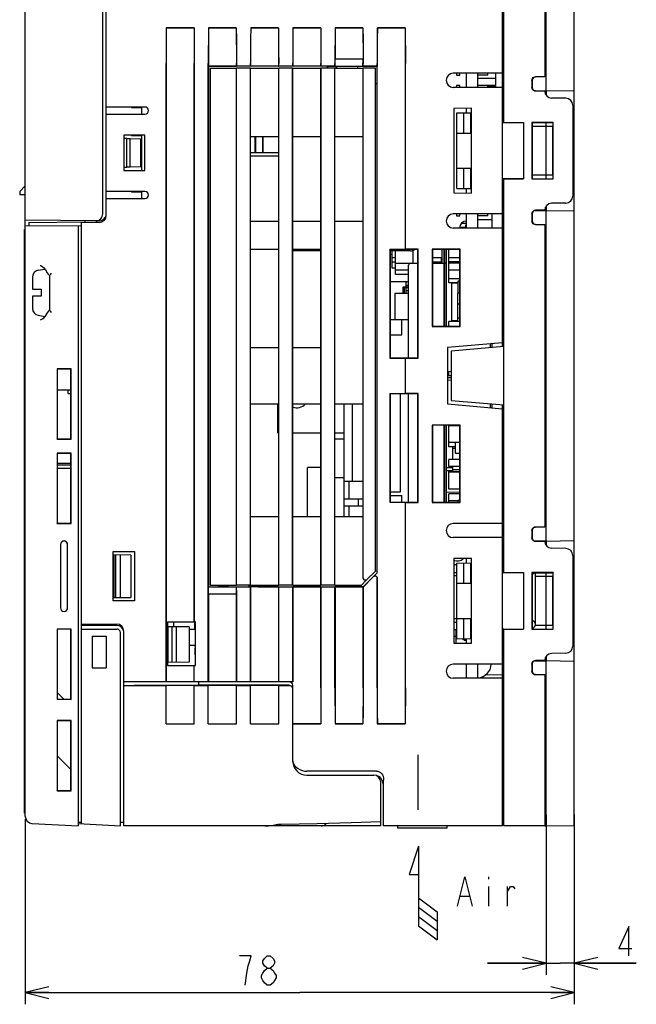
# Model space of a CAD drawing. Extents: x 36 to 410, y 13 to 287.
# Tile 14 of 16: x 187 to 240, y 160 to 244. Entities that reach past the tile are written whole.
import ezdxf

# ---------------------------------------------------------------- set-up
doc = ezdxf.new("R2010")
doc.units = 0
doc.header["$LTSCALE"] = 23.1
doc.layers.get('0').update_dxf_attribs({"linetype": 'CONTINUOUS'})
doc.layers.add('ALL_CURVE', color=7, linetype='CONTINUOUS')
doc.layers.add('ALL_DIM', color=7, linetype='CONTINUOUS')
doc.dimstyles.get("Standard").update_dxf_attribs({"dimtxt": 2.5, "dimasz": 2.5, "dimexe": 1.25, "dimexo": 0.625, "dimtad": 1, "dimcen": 2.5, "dimazin": 3, "dimtfac": 1, "dimtmove": 0, "dimatfit": 3})

# ---------------------------------------------------------------- blocks, each defined once
blk = doc.blocks.new('_OPEN')
at = {"color": 0, "linetype": 'BYBLOCK'}
for p, q in [((0, 0), (-1, 0.25)), ((-1, -0.25), (0, 0)), ((-1, 0), (0, 0))]:
    blk.add_line(p, q, dxfattribs=at)
blk = doc.blocks.new('*D1')
at = {"layer": 'ALL_DIM', "color": 2, "linetype": 'CONTINUOUS'}
for p, q in [((232.287, 176.162), (232.287, 162.503)), ((234.687, 176.204), (234.687, 162.503)), ((232.287, 163.503), (227.287, 163.503)), ((227.287, 163.503), (233.487, 163.503)), ((239.977, 163.503), (233.487, 163.503)), ((234.687, 163.503), (239.977, 163.503))]:
    blk.add_line(p, q, dxfattribs=at)
at = {"layer": 'ALL_DIM', "color": 2, "linetype": 'CONTINUOUS', "xscale": 2, "yscale": 2, "zscale": 2}
blk.add_blockref('_OPEN', (232.287, 163.503), dxfattribs=at)
at = {"layer": 'ALL_DIM', "color": 2, "linetype": 'CONTINUOUS', "xscale": 2, "yscale": 2, "zscale": 2, "rotation": 180}
blk.add_blockref('_OPEN', (234.687, 163.503), dxfattribs=at)
blk = doc.blocks.new('*D2')
at = {"layer": 'ALL_DIM', "color": 2, "linetype": 'CONTINUOUS'}
for p, q in [((187.887, 175.784), (187.887, 160.001)), ((234.687, 176.204), (234.687, 160.001)), ((187.887, 161.001), (211.287, 161.001)), ((234.687, 161.001), (211.287, 161.001))]:
    blk.add_line(p, q, dxfattribs=at)
at = {"layer": 'ALL_DIM', "color": 2, "linetype": 'CONTINUOUS', "xscale": 2, "yscale": 2, "zscale": 2, "rotation": 180}
blk.add_blockref('_OPEN', (187.887, 161.001), dxfattribs=at)
at = {"layer": 'ALL_DIM', "color": 2, "linetype": 'CONTINUOUS', "xscale": 2, "yscale": 2, "zscale": 2}
blk.add_blockref('_OPEN', (234.687, 161.001), dxfattribs=at)
blk = doc.blocks.new('ARROW_AIR_BL1', base_point=(221.808, 169.487))
at = {"color": 7, "linetype": 'CONTINUOUS'}
for p, q in [((221.408, 173.487), (220.608, 171.087)), ((221.408, 173.487), (221.408, 166.687)), ((220.608, 171.087), (221.408, 171.087)), ((221.408, 169.087), (223.008, 167.887)), ((221.408, 168.287), (223.008, 167.087)), ((221.408, 167.487), (223.008, 166.287)), ((223.008, 167.887), (223.008, 165.487)), ((221.408, 166.687), (223.008, 165.487))]:
    blk.add_line(p, q, dxfattribs=at)

msp = doc.modelspace()

# ---------------------------------------------------------------- linework, layer by layer
at = {"color": 7, "linetype": 'CONTINUOUS'}
for p, q in [((194.487, 227.42), (194.487, 251.997)), ((194.787, 227.292), (194.787, 252.012)), ((228.567, 216.096), (228.567, 252.012)), ((228.687, 235.226), (228.687, 252.012)), ((232.167, 252.012), (232.167, 239.102)), ((232.287, 237.92), (232.287, 251.95)), ((234.687, 175.254), (234.687, 251.908)), ((187.887, 176.033), (187.887, 250.482)), ((199.899, 243.3), (199.905, 243.295)), ((199.899, 243.3), (202.275, 243.3)), ((202.269, 243.295), (199.905, 243.295)), ((202.275, 243.3), (202.269, 243.295)), ((203.499, 243.3), (203.505, 243.295)), ((203.499, 243.3), (205.875, 243.3)), ((205.869, 243.295), (203.505, 243.295)), ((205.875, 243.3), (205.869, 243.295)), ((207.099, 243.3), (207.105, 243.295)), ((207.099, 243.3), (209.475, 243.3)), ((209.469, 243.295), (207.105, 243.295)), ((209.475, 243.3), (209.469, 243.295)), ((210.699, 243.3), (213.075, 243.3)), ((210.699, 243.3), (210.705, 243.295)), ((213.069, 243.295), (210.705, 243.295)), ((213.075, 243.3), (213.069, 243.295)), ((214.299, 243.3), (216.675, 243.3)), ((214.299, 243.3), (214.305, 243.295)), ((216.669, 243.295), (214.305, 243.295)), ((216.675, 243.3), (216.669, 243.295)), ((217.894, 243.3), (220.275, 243.3)), ((217.894, 243.3), (217.9, 243.295)), ((220.269, 243.295), (217.9, 243.295)), ((220.275, 243.3), (220.269, 243.295)), ((199.887, 187.512), (199.887, 240.238)), ((199.892, 240.238), (199.892, 187.512)), ((202.282, 240.238), (202.282, 192.612)), ((202.287, 192.612), (202.287, 240.238)), ((203.487, 187.512), (203.487, 240.238)), ((203.492, 240.238), (203.492, 240.023)), ((205.882, 240.238), (205.882, 240.023)), ((205.887, 240.028), (205.887, 240.238)), ((207.087, 240.028), (207.087, 240.238)), ((207.092, 240.238), (207.092, 240.023)), ((209.482, 240.238), (209.482, 240.023)), ((209.487, 240.028), (209.487, 240.238)), ((210.687, 240.028), (210.687, 240.238)), ((210.692, 240.238), (210.692, 240.023)), ((213.082, 240.238), (213.082, 240.023)), ((213.087, 240.028), (213.087, 240.238)), ((214.287, 240.028), (214.287, 240.238)), ((216.682, 240.603), (214.292, 240.603)), ((214.303, 240.012), (214.292, 240.603)), ((216.671, 240.012), (216.682, 240.603)), ((216.687, 240.028), (216.687, 240.238)), ((217.882, 240.028), (217.882, 240.238)), ((217.887, 240.238), (217.887, 240.023)), ((220.282, 240.238), (220.282, 224.407)), ((220.287, 224.412), (220.287, 240.238)), ((203.492, 240.023), (203.503, 240.012)), ((203.492, 240.023), (205.882, 240.023)), ((213.627, 240.012), (203.503, 240.012)), ((203.503, 240.012), (203.503, 195.613)), ((203.637, 239.862), (205.887, 239.862)), ((203.637, 239.862), (203.637, 195.762)), ((205.882, 240.023), (205.887, 240.028)), ((207.087, 240.028), (205.887, 240.028)), ((205.903, 239.857), (205.887, 239.862)), ((205.887, 195.762), (205.887, 239.862)), ((207.071, 239.857), (205.903, 239.857)), ((205.903, 195.768), (205.903, 239.857)), ((207.071, 239.857), (207.087, 239.862)), ((207.071, 195.768), (207.071, 239.857)), ((207.092, 240.023), (207.087, 240.028)), ((207.087, 239.862), (209.487, 239.862)), ((207.087, 195.762), (207.087, 239.862)), ((209.482, 240.023), (207.092, 240.023)), ((209.482, 240.023), (209.487, 240.028)), ((210.687, 240.028), (209.487, 240.028)), ((209.503, 239.857), (209.487, 239.862)), ((209.487, 195.762), (209.487, 239.862)), ((210.671, 239.857), (209.503, 239.857)), ((209.503, 195.768), (209.503, 239.857)), ((210.671, 239.857), (210.687, 239.862)), ((210.671, 195.768), (210.671, 239.857)), ((210.692, 240.023), (210.687, 240.028)), ((210.687, 239.862), (213.087, 239.862)), ((210.687, 195.762), (210.687, 239.862)), ((213.082, 240.023), (210.692, 240.023)), ((213.082, 240.023), (213.087, 240.028)), ((214.287, 240.028), (213.087, 240.028)), ((213.103, 239.857), (213.087, 239.862)), ((213.087, 195.762), (213.087, 239.862)), ((214.271, 239.857), (213.103, 239.857)), ((213.103, 195.768), (213.103, 239.857)), ((213.627, 240.012), (213.641, 239.999)), ((213.627, 240.012), (213.627, 239.862)), ((214.394, 239.999), (213.641, 239.999)), ((213.641, 239.999), (213.641, 239.862)), ((214.271, 239.857), (214.287, 239.862)), ((214.271, 195.768), (214.271, 239.857)), ((214.303, 240.012), (214.287, 240.028)), ((214.287, 239.862), (216.687, 239.862)), ((214.287, 195.762), (214.287, 239.862)), ((214.303, 240.012), (216.671, 240.012)), ((214.407, 240.012), (214.394, 239.999)), ((214.394, 239.862), (214.394, 239.999)), ((214.407, 240.012), (214.407, 239.862)), ((216.207, 240.012), (216.22, 239.999)), ((216.207, 240.012), (216.207, 239.862)), ((217.874, 240), (216.22, 239.999)), ((216.22, 239.999), (216.22, 239.862)), ((216.687, 240.028), (216.671, 240.012)), ((217.882, 240.028), (216.687, 240.028)), ((216.703, 239.857), (216.687, 239.862)), ((216.687, 196.347), (216.687, 239.862)), ((217.732, 239.857), (216.703, 239.857)), ((216.703, 196.353), (216.703, 239.857)), ((217.737, 239.862), (217.732, 239.857)), ((217.732, 196.947), (217.732, 239.857)), ((217.737, 196.963), (217.737, 239.862)), ((217.898, 240.023), (217.874, 240)), ((217.874, 238.512), (217.874, 240)), ((217.887, 240.023), (217.882, 240.028)), ((217.898, 240.023), (217.887, 240.023)), ((217.898, 196.808), (217.898, 240.023)), ((228.567, 239.412), (224.367, 239.412)), ((224.637, 239.412), (224.637, 239.262)), ((224.937, 239.262), (224.937, 239.412)), ((225.507, 238.212), (225.507, 239.412)), ((226.467, 238.212), (226.467, 239.412)), ((227.307, 239.262), (227.307, 239.412)), ((227.967, 239.412), (227.967, 238.392)), ((217.887, 238.512), (217.737, 238.512)), ((217.887, 196.812), (217.887, 238.512)), ((224.637, 239.262), (224.937, 239.262)), ((227.307, 239.262), (226.467, 239.262)), ((226.467, 238.992), (227.967, 238.992)), ((231.073, 238.802), (231.073, 238.202)), ((231.087, 238.802), (231.087, 238.202)), ((232.167, 239.102), (231.373, 239.102)), ((228.567, 238.212), (224.367, 238.212)), ((224.937, 238.362), (224.637, 238.362)), ((224.637, 238.362), (224.637, 238.212)), ((224.937, 238.212), (224.937, 238.362)), ((226.467, 238.392), (227.967, 238.392)), ((227.307, 238.362), (226.467, 238.362)), ((227.307, 238.212), (227.307, 238.362)), ((227.307, 238.332), (227.967, 238.332)), ((227.967, 238.332), (227.967, 238.212)), ((231.253, 237.938), (232.287, 237.92)), ((231.269, 237.93), (232.287, 237.912)), ((231.373, 237.902), (232.167, 237.902)), ((232.287, 237.912), (234.687, 237.953)), ((232.287, 237.912), (232.287, 237.55)), ((233.978, 237.281), (232.757, 237.302)), ((198.087, 236.532), (194.787, 236.532)), ((196.947, 236.532), (196.947, 236.472)), ((197.787, 236.472), (196.947, 236.472)), ((197.787, 236.532), (197.787, 235.932)), ((225.927, 236.439), (224.427, 236.412)), ((224.427, 236.412), (224.427, 229.212)), ((224.667, 236.027), (225.927, 236.049)), ((224.667, 229.598), (224.667, 236.027)), ((225.267, 234.312), (225.267, 236.037)), ((225.507, 236.041), (225.507, 236.431)), ((225.845, 236.047), (225.845, 234.312)), ((225.867, 234.312), (225.867, 236.047)), ((225.927, 229.186), (225.927, 236.439)), ((234.567, 236.681), (234.567, 228.944)), ((194.787, 235.932), (198.087, 235.932)), ((224.667, 235.962), (224.637, 235.962)), ((224.637, 235.962), (224.637, 235.662)), ((224.637, 235.662), (224.667, 235.662)), ((228.567, 235.212), (230.367, 235.226)), ((228.687, 235.221), (228.567, 235.221)), ((228.687, 235.226), (230.367, 235.226)), ((230.367, 235.226), (230.367, 230.399)), ((232.9, 235.225), (231.073, 235.226)), ((231.073, 235.226), (231.087, 235.212)), ((231.073, 235.226), (231.073, 230.399)), ((231.087, 235.212), (232.887, 235.212)), ((231.087, 235.212), (231.087, 230.412)), ((232.287, 230.412), (232.287, 235.212)), ((232.9, 235.225), (232.887, 235.212)), ((232.887, 230.412), (232.887, 235.212)), ((232.9, 230.399), (232.9, 235.225)), ((224.667, 234.762), (224.637, 234.762)), ((224.637, 234.762), (224.637, 234.462)), ((224.637, 234.462), (224.667, 234.462)), ((224.667, 234.312), (225.867, 234.312)), ((231.087, 234.912), (232.827, 234.912)), ((232.827, 234.912), (232.827, 230.712)), ((198.087, 234.132), (196.287, 234.132)), ((196.287, 234.132), (196.287, 231.132)), ((196.528, 233.853), (196.287, 233.858)), ((196.528, 233.853), (196.827, 233.849)), ((196.528, 231.412), (196.528, 233.853)), ((196.827, 233.849), (197.727, 233.832)), ((196.827, 231.416), (196.827, 233.849)), ((196.947, 234.132), (196.947, 234.072)), ((197.787, 234.072), (196.947, 234.072)), ((197.727, 231.432), (197.727, 233.832)), ((197.787, 234.132), (197.787, 231.132)), ((198.087, 231.132), (198.087, 234.132)), ((207.087, 234.012), (209.487, 234.012)), ((207.45, 234.012), (207.45, 232.632)), ((207.504, 234.012), (207.504, 232.632)), ((208.11, 234.012), (208.11, 232.632)), ((208.164, 232.632), (208.164, 234.012)), ((210.687, 234.012), (213.087, 234.012)), ((214.287, 234.012), (216.687, 234.012)), ((224.667, 233.562), (224.637, 233.562)), ((224.637, 233.562), (224.637, 233.262)), ((197.787, 233.172), (197.727, 233.172)), ((197.787, 232.872), (197.727, 232.872)), ((224.637, 233.262), (224.667, 233.262)), ((197.787, 232.212), (197.727, 232.212)), ((197.787, 231.972), (197.727, 231.972)), ((209.487, 232.632), (207.087, 232.632)), ((209.487, 232.332), (207.087, 232.332)), ((224.667, 232.362), (224.637, 232.362)), ((224.637, 232.362), (224.637, 232.062)), ((224.637, 232.062), (224.667, 232.062)), ((196.287, 231.407), (196.528, 231.412)), ((196.287, 231.132), (198.087, 231.132)), ((196.827, 231.416), (196.528, 231.412)), ((197.727, 231.432), (196.827, 231.416)), ((197.787, 231.672), (197.727, 231.672)), ((224.667, 231.162), (224.637, 231.162)), ((224.637, 231.162), (224.637, 230.862)), ((224.667, 231.312), (225.867, 231.312)), ((225.267, 229.588), (225.267, 231.312)), ((225.845, 231.312), (225.845, 229.578)), ((225.867, 229.577), (225.867, 231.312)), ((224.637, 230.862), (224.667, 230.862)), ((228.567, 230.412), (230.367, 230.399)), ((228.687, 230.404), (228.567, 230.404)), ((230.367, 230.399), (228.687, 230.399)), ((228.687, 196.826), (228.687, 230.399)), ((231.073, 230.399), (231.087, 230.412)), ((231.073, 230.399), (232.9, 230.399)), ((232.827, 230.712), (231.087, 230.712)), ((231.087, 230.412), (232.887, 230.412)), ((232.9, 230.399), (232.887, 230.412)), ((187.407, 229.332), (187.887, 229.812)), ((187.407, 229.332), (187.407, 229.032)), ((198.087, 229.332), (194.787, 229.332)), ((196.947, 229.332), (196.947, 229.272)), ((197.787, 229.332), (197.787, 228.732)), ((224.667, 229.962), (224.637, 229.962)), ((224.637, 229.962), (224.637, 229.662)), ((224.637, 229.662), (224.667, 229.662)), ((224.667, 229.598), (225.927, 229.576)), ((225.507, 229.194), (225.507, 229.584)), ((187.887, 229.032), (187.407, 229.032)), ((194.787, 228.732), (198.087, 228.732)), ((197.787, 229.272), (196.947, 229.272)), ((224.427, 229.212), (225.927, 229.186)), ((231.253, 227.687), (232.287, 227.705)), ((231.269, 227.695), (232.287, 227.712)), ((232.167, 227.723), (231.373, 227.723)), ((232.287, 228.074), (232.287, 227.712)), ((232.287, 227.712), (234.687, 227.672)), ((232.287, 199.52), (232.287, 227.705)), ((233.978, 228.344), (232.757, 228.323)), ((193.885, 226.82), (187.887, 226.873)), ((192.987, 226.692), (192.987, 226.828)), ((194.186, 226.818), (193.884, 226.819)), ((207.087, 226.812), (209.487, 226.812)), ((210.687, 226.812), (213.087, 226.812)), ((214.287, 226.812), (216.687, 226.812)), ((228.567, 227.412), (224.367, 227.412)), ((224.637, 227.412), (224.637, 227.262)), ((224.637, 227.262), (224.937, 227.262)), ((224.937, 227.262), (224.937, 227.412)), ((225.507, 226.212), (225.507, 227.412)), ((226.467, 226.212), (226.467, 227.412)), ((227.307, 227.262), (226.467, 227.262)), ((226.467, 226.932), (227.667, 226.932)), ((227.307, 227.262), (227.307, 227.412)), ((227.667, 227.412), (227.667, 226.212)), ((231.073, 227.423), (231.073, 226.823)), ((231.087, 227.423), (231.087, 226.823)), ((187.887, 226.092), (187.827, 226.092)), ((187.827, 176.292), (187.827, 226.092)), ((187.887, 226.392), (192.687, 226.434)), ((188.187, 226.695), (192.987, 226.737)), ((188.187, 226.695), (188.187, 226.395)), ((192.387, 226.432), (192.387, 175.228)), ((192.687, 175.401), (192.687, 226.734)), ((194.187, 226.692), (192.687, 226.692)), ((228.567, 226.212), (224.367, 226.212)), ((225.411, 226.248), (224.967, 226.248)), ((224.967, 226.248), (224.967, 226.212)), ((225.507, 226.602), (225.058, 226.602)), ((225.507, 226.452), (225.411, 226.452)), ((225.411, 226.452), (225.411, 226.248)), ((231.373, 226.523), (232.167, 226.523)), ((232.167, 226.523), (232.167, 200.702)), ((207.087, 224.412), (209.487, 224.412)), ((210.687, 224.412), (213.087, 224.412)), ((213.087, 224.262), (210.687, 224.262)), ((218.972, 224.407), (220.282, 224.407)), ((218.972, 224.407), (218.995, 224.384)), ((218.972, 224.407), (218.972, 215.118)), ((221.339, 224.385), (218.995, 224.384)), ((218.995, 224.384), (218.995, 215.141)), ((220.707, 224.262), (218.995, 224.262)), ((219.147, 224.262), (219.147, 222.822)), ((219.447, 222.252), (219.447, 224.262)), ((220.282, 224.407), (220.287, 224.412)), ((221.367, 224.412), (220.287, 224.412)), ((220.947, 223.212), (220.947, 224.314)), ((221.367, 224.412), (221.339, 224.385)), ((221.339, 215.14), (221.339, 224.385)), ((221.367, 215.112), (221.367, 224.412)), ((224.967, 224.412), (222.567, 224.412)), ((222.567, 224.412), (222.595, 224.385)), ((222.567, 224.412), (222.567, 217.812)), ((224.94, 224.385), (222.595, 224.385)), ((222.595, 224.385), (222.595, 217.84)), ((223.557, 224.385), (223.557, 217.84)), ((223.797, 217.84), (223.797, 224.385)), ((224.007, 221.546), (224.007, 224.385)), ((224.967, 224.412), (224.94, 224.385)), ((224.94, 217.839), (224.94, 224.385)), ((224.967, 217.812), (224.967, 224.412)), ((219.147, 223.962), (218.995, 223.962)), ((219.147, 223.692), (219.447, 223.692)), ((222.595, 223.692), (223.347, 223.692)), ((223.347, 223.692), (223.347, 223.333)), ((224.94, 223.679), (224.007, 223.679)), ((188.983, 222.615), (189.544, 222.714)), ((189.595, 222.65), (189.742, 222.403)), ((219.147, 223.332), (219.447, 223.332)), ((219.147, 222.822), (219.447, 222.822)), ((219.447, 223.212), (221.339, 223.212)), ((220.557, 222.612), (219.447, 222.612)), ((220.557, 215.14), (220.557, 223.032)), ((222.595, 223.332), (223.347, 223.332)), ((222.595, 223.212), (223.557, 223.212)), ((223.797, 223.212), (223.647, 223.212)), ((224.94, 223.332), (224.007, 223.332)), ((224.94, 223.212), (224.007, 223.212)), ((224.94, 222.612), (224.007, 222.612)), ((188.487, 221.992), (188.487, 220.992)), ((189.935, 222.173), (189.987, 222.137)), ((189.987, 219.21), (189.987, 222.174)), ((220.557, 222.252), (219.447, 222.252)), ((223.557, 222.007), (223.647, 222.007)), ((224.94, 221.892), (224.007, 221.892)), ((188.487, 220.992), (189.237, 220.992)), ((189.237, 220.992), (189.237, 220.392)), ((220.557, 221.622), (218.995, 221.622)), ((220.092, 221.202), (220.557, 221.202)), ((220.092, 220.632), (220.092, 221.202)), ((220.557, 221.112), (220.182, 221.112)), ((220.182, 221.112), (220.182, 220.632)), ((220.347, 221.202), (220.347, 221.622)), ((220.347, 221.587), (220.423, 221.622)), ((220.347, 221.352), (220.557, 221.352)), ((220.347, 220.632), (220.347, 221.112)), ((223.557, 221.647), (223.647, 221.647)), ((223.557, 221.352), (223.647, 221.352)), ((224.787, 221.546), (224.007, 221.546)), ((224.247, 221.532), (224.787, 221.532)), ((224.247, 218.292), (224.247, 221.532)), ((224.787, 221.712), (224.94, 221.712)), ((224.787, 220.662), (224.787, 221.712)), ((189.237, 220.392), (188.487, 220.392)), ((188.487, 220.392), (188.487, 219.372)), ((220.557, 220.632), (219.387, 220.632)), ((219.387, 220.632), (219.387, 218.412)), ((220.347, 220.872), (220.557, 220.872)), ((223.557, 220.872), (223.647, 220.872)), ((224.94, 220.662), (224.751, 220.662)), ((224.751, 218.262), (224.751, 220.662)), ((224.931, 220.698), (224.931, 220.662)), ((189.987, 219.248), (189.933, 219.21)), ((224.751, 219.762), (224.94, 219.762)), ((224.931, 219.582), (224.931, 219.762)), ((224.931, 219.582), (224.94, 219.582)), ((188.983, 218.769), (189.548, 218.67)), ((218.995, 218.412), (220.557, 218.412)), ((219.987, 217.092), (219.987, 218.412)), ((224.931, 218.682), (224.94, 218.682)), ((224.931, 218.442), (224.931, 218.682)), ((224.931, 218.442), (224.94, 218.442)), ((222.567, 217.812), (222.595, 217.84)), ((222.567, 217.812), (224.967, 217.812)), ((222.595, 217.84), (224.94, 217.839)), ((224.94, 218.232), (224.007, 218.232)), ((224.007, 217.84), (224.007, 218.232)), ((224.751, 218.292), (224.247, 218.292)), ((224.742, 218.232), (224.742, 218.292)), ((224.751, 218.262), (224.94, 218.262)), ((224.892, 218.262), (224.892, 218.232)), ((224.967, 217.812), (224.94, 217.839)), ((218.995, 217.092), (219.987, 217.092)), ((207.087, 216.012), (209.487, 216.012)), ((210.687, 216.012), (213.087, 216.012)), ((228.567, 216.422), (223.887, 216.012)), ((223.887, 216.012), (223.887, 211.212)), ((228.687, 216.106), (224.187, 215.712)), ((227.547, 216.006), (227.547, 216.333)), ((227.667, 216.343), (227.667, 216.017)), ((218.972, 215.118), (218.995, 215.141)), ((218.972, 215.118), (220.282, 215.118)), ((218.995, 215.141), (221.339, 215.14)), ((220.282, 215.118), (220.287, 215.112)), ((220.282, 215.118), (220.282, 212.107)), ((220.287, 215.112), (221.367, 215.112)), ((220.287, 212.112), (220.287, 215.112)), ((221.367, 215.112), (221.339, 215.14)), ((224.187, 215.712), (224.187, 211.512)), ((191.786, 214.212), (190.589, 214.211)), ((190.589, 214.211), (190.614, 214.186)), ((190.589, 214.211), (190.589, 208.214)), ((191.761, 214.186), (190.614, 214.186)), ((190.614, 214.186), (190.614, 208.239)), ((191.786, 214.212), (191.761, 214.186)), ((191.761, 208.239), (191.761, 214.186)), ((191.786, 208.213), (191.786, 214.212)), ((224.187, 213.976), (223.887, 213.961)), ((223.887, 213.699), (224.007, 213.699)), ((223.887, 213.471), (224.187, 213.471)), ((224.007, 213.603), (224.007, 213.967)), ((224.187, 213.603), (224.007, 213.603)), ((223.887, 213.264), (224.187, 213.249)), ((190.614, 212.4), (191.761, 212.4)), ((191.547, 212.1), (191.547, 212.4)), ((191.547, 212.1), (191.761, 212.1)), ((218.972, 212.107), (220.282, 212.107)), ((218.972, 212.107), (218.995, 212.084)), ((218.972, 212.107), (218.972, 202.818)), ((221.339, 212.085), (218.995, 212.084)), ((218.995, 212.084), (218.995, 202.841)), ((219.867, 203.712), (219.867, 212.084)), ((220.282, 212.107), (220.287, 212.112)), ((221.367, 212.112), (220.287, 212.112)), ((220.557, 202.84), (220.557, 212.085)), ((221.367, 212.112), (221.339, 212.085)), ((221.339, 202.84), (221.339, 212.085)), ((221.367, 202.812), (221.367, 212.112)), ((207.087, 211.212), (209.487, 211.212)), ((209.427, 208.752), (209.427, 211.212)), ((210.687, 211.212), (213.087, 211.212)), ((214.287, 211.212), (216.687, 211.212)), ((215.067, 201.612), (215.067, 211.212)), ((215.787, 204.612), (215.787, 211.212)), ((223.887, 211.212), (228.567, 210.803)), ((224.187, 211.512), (228.687, 211.119)), ((227.547, 210.892), (227.547, 211.218)), ((227.667, 211.208), (227.667, 210.882)), ((228.567, 175.212), (228.567, 211.129)), ((224.967, 209.412), (222.567, 209.412)), ((222.567, 209.412), (222.595, 209.385)), ((222.567, 209.412), (222.567, 202.812)), ((224.94, 209.385), (222.595, 209.385)), ((222.595, 209.385), (222.595, 202.84)), ((223.557, 209.385), (223.557, 202.84)), ((223.797, 202.84), (223.797, 209.385)), ((224.94, 209.352), (224.007, 209.352)), ((224.007, 207.552), (224.007, 209.352)), ((224.307, 209.385), (224.307, 209.352)), ((224.553, 209.352), (224.553, 209.385)), ((224.967, 209.412), (224.94, 209.385)), ((224.94, 202.839), (224.94, 209.385)), ((224.967, 202.812), (224.967, 209.412)), ((209.427, 208.752), (209.487, 208.752)), ((210.687, 208.752), (213.087, 208.752)), ((214.287, 208.752), (215.067, 208.752)), ((190.589, 208.214), (190.614, 208.239)), ((190.589, 208.214), (191.786, 208.213)), ((190.614, 208.239), (191.761, 208.239)), ((191.786, 208.213), (191.761, 208.239)), ((215.067, 208.212), (214.287, 208.212)), ((224.94, 207.912), (224.007, 207.912)), ((224.553, 207.552), (224.007, 207.552)), ((224.307, 207.552), (224.307, 206.472)), ((224.553, 207.012), (224.553, 207.912)), ((191.786, 207.012), (190.589, 207.011)), ((190.589, 207.011), (190.614, 206.986)), ((190.589, 207.011), (190.589, 201.014)), ((191.761, 206.986), (190.614, 206.986)), ((190.614, 206.986), (190.614, 201.039)), ((191.786, 207.012), (191.761, 206.986)), ((191.761, 201.039), (191.761, 206.986)), ((191.786, 201.013), (191.786, 207.012)), ((223.647, 206.892), (223.557, 206.892)), ((224.553, 207.42), (224.307, 207.42)), ((224.553, 207.012), (224.94, 207.012)), ((191.761, 206.124), (190.614, 206.138)), ((191.761, 205.992), (190.614, 205.992)), ((213.087, 205.796), (211.947, 205.796)), ((211.947, 201.612), (211.947, 205.796)), ((223.647, 206.532), (223.557, 206.532)), ((223.557, 205.774), (223.647, 205.774)), ((223.797, 205.774), (224.307, 205.774)), ((224.94, 206.472), (224.007, 206.472)), ((224.007, 205.872), (224.007, 206.472)), ((224.94, 205.872), (224.007, 205.872)), ((224.307, 205.872), (224.307, 205.545)), ((191.761, 205.692), (190.614, 205.692)), ((223.557, 205.545), (223.647, 205.545)), ((223.797, 205.545), (224.307, 205.545)), ((224.94, 205.452), (224.007, 205.452)), ((224.007, 203.952), (224.007, 205.452)), ((224.94, 205.392), (224.007, 205.392)), ((224.94, 205.594), (224.308, 205.605)), ((215.067, 204.896), (214.287, 204.896)), ((215.067, 204.612), (216.687, 204.612)), ((215.487, 203.112), (215.487, 204.612)), ((223.557, 204.626), (223.647, 204.626)), ((223.557, 204.266), (223.647, 204.266)), ((218.995, 203.712), (219.867, 203.712)), ((218.995, 203.412), (219.987, 203.412)), ((219.987, 202.84), (219.987, 203.412)), ((223.557, 203.892), (223.647, 203.892)), ((223.557, 203.726), (223.647, 203.726)), ((223.557, 203.366), (223.647, 203.366)), ((224.94, 203.659), (223.797, 203.679)), ((224.94, 203.952), (224.007, 203.952)), ((224.94, 203.532), (224.007, 203.532)), ((224.007, 202.84), (224.007, 203.532)), ((215.067, 203.112), (216.687, 203.112)), ((215.067, 202.512), (216.687, 202.512)), ((215.487, 201.612), (215.487, 202.512)), ((216.267, 203.112), (216.267, 202.512)), ((218.972, 202.818), (218.995, 202.841)), ((218.972, 202.818), (220.282, 202.818)), ((218.995, 202.841), (221.339, 202.84)), ((220.282, 202.818), (220.287, 202.812)), ((220.282, 202.818), (220.282, 186.986)), ((220.287, 202.812), (221.367, 202.812)), ((220.287, 186.987), (220.287, 202.812)), ((221.367, 202.812), (221.339, 202.84)), ((222.567, 202.812), (222.595, 202.84)), ((222.567, 202.812), (224.967, 202.812)), ((222.595, 202.84), (224.94, 202.839)), ((224.751, 202.932), (224.007, 202.932)), ((224.94, 202.962), (224.751, 202.962)), ((224.751, 202.962), (224.751, 202.839)), ((224.931, 202.998), (224.931, 202.962)), ((224.967, 202.812), (224.94, 202.839)), ((207.087, 201.612), (209.487, 201.612)), ((210.687, 201.612), (213.087, 201.612)), ((214.287, 201.612), (216.687, 201.612)), ((190.589, 201.014), (190.614, 201.039)), ((190.589, 201.014), (191.786, 201.013)), ((190.614, 201.039), (191.761, 201.039)), ((191.786, 201.013), (191.761, 201.039)), ((228.567, 201.012), (224.367, 201.012)), ((231.073, 200.402), (231.073, 199.802)), ((231.087, 200.402), (231.087, 199.802)), ((232.167, 200.702), (231.373, 200.702)), ((190.878, 199.212), (190.878, 193.812)), ((190.887, 199.212), (190.887, 193.812)), ((191.487, 193.812), (191.487, 199.212)), ((191.496, 193.812), (191.496, 199.212)), ((228.567, 199.812), (224.367, 199.812)), ((231.253, 199.538), (232.287, 199.52)), ((231.269, 199.53), (232.287, 199.512)), ((231.373, 199.502), (232.167, 199.502)), ((232.287, 199.512), (234.687, 199.553)), ((232.287, 199.512), (232.287, 199.15)), ((195.387, 198.612), (197.187, 198.612)), ((195.387, 194.412), (195.387, 198.612)), ((196.887, 198.312), (195.387, 198.339)), ((195.447, 194.687), (195.447, 198.338)), ((195.608, 194.69), (195.608, 198.335)), ((195.987, 194.697), (195.987, 198.328)), ((196.887, 198.312), (196.887, 194.712)), ((197.187, 198.612), (197.187, 194.412)), ((233.978, 198.881), (232.757, 198.902)), ((234.567, 198.281), (234.567, 190.544)), ((225.927, 198.012), (224.427, 198.012)), ((224.427, 198.012), (224.427, 190.812)), ((224.667, 197.477), (224.427, 197.472)), ((224.667, 197.627), (225.927, 197.649)), ((224.667, 191.198), (224.667, 197.627)), ((225.267, 195.912), (225.267, 197.637)), ((225.507, 197.641), (225.507, 198.012)), ((225.845, 197.647), (225.845, 195.912)), ((225.866, 195.912), (225.866, 197.647)), ((225.927, 190.812), (225.927, 198.012)), ((216.687, 195.612), (217.887, 196.812)), ((217.01, 196.226), (217.732, 196.947)), ((217.58, 196.49), (217.898, 196.808)), ((217.737, 196.963), (217.732, 196.947)), ((217.898, 196.808), (217.887, 196.812)), ((224.427, 196.835), (224.667, 196.84)), ((224.667, 196.553), (224.427, 196.547)), ((228.567, 196.812), (230.367, 196.826)), ((228.687, 196.821), (228.567, 196.821)), ((228.687, 196.826), (230.367, 196.826)), ((230.367, 196.826), (230.367, 191.999)), ((232.9, 196.825), (231.073, 196.826)), ((231.073, 196.826), (231.087, 196.812)), ((231.073, 196.826), (231.073, 191.999)), ((231.087, 196.812), (232.887, 196.812)), ((231.087, 196.812), (231.087, 192.012)), ((231.387, 192.312), (231.387, 196.812)), ((232.287, 192.012), (232.287, 196.812)), ((232.9, 196.825), (232.887, 196.812)), ((232.887, 192.012), (232.887, 196.812)), ((232.9, 191.999), (232.9, 196.825)), ((203.637, 195.762), (205.887, 195.762)), ((204.387, 195.612), (204.387, 195.762)), ((204.403, 195.762), (204.403, 195.628)), ((204.687, 195.762), (204.687, 195.628)), ((205.152, 195.628), (205.152, 195.762)), ((205.167, 195.613), (205.167, 195.762)), ((205.903, 195.768), (205.887, 195.762)), ((205.903, 195.768), (207.071, 195.768)), ((206.967, 195.612), (206.967, 195.762)), ((206.982, 195.762), (206.982, 195.628)), ((207.071, 195.768), (207.087, 195.762)), ((207.087, 195.762), (209.487, 195.762)), ((207.732, 195.627), (207.732, 195.762)), ((207.747, 195.612), (207.747, 195.762)), ((209.503, 195.768), (209.487, 195.762)), ((209.503, 195.768), (210.671, 195.768)), ((210.671, 195.768), (210.687, 195.762)), ((210.687, 195.762), (213.087, 195.762)), ((213.103, 195.768), (213.087, 195.762)), ((213.103, 195.768), (214.271, 195.768)), ((214.271, 195.768), (214.287, 195.762)), ((214.287, 195.762), (216.537, 195.762)), ((216.948, 196.174), (216.537, 195.762)), ((217.575, 196.478), (216.687, 195.59)), ((216.94, 196.182), (217.01, 196.226)), ((217.882, 186.987), (217.882, 196.35)), ((217.887, 196.363), (217.887, 186.986)), ((224.667, 195.912), (225.866, 195.912)), ((231.387, 196.512), (232.827, 196.512)), ((232.827, 196.512), (232.827, 192.312)), ((203.492, 195.002), (203.503, 195.613)), ((203.492, 195.002), (205.882, 195.002)), ((203.492, 195.002), (203.492, 187.512)), ((203.503, 195.613), (206.967, 195.612)), ((204.387, 195.612), (204.403, 195.628)), ((204.403, 195.628), (205.152, 195.628)), ((205.167, 195.612), (205.152, 195.628)), ((205.871, 195.613), (205.882, 195.002)), ((205.871, 195.612), (205.887, 195.597)), ((205.882, 195.002), (205.882, 187.512)), ((205.887, 195.597), (207.087, 195.597)), ((205.887, 187.512), (205.887, 195.597)), ((206.967, 195.612), (206.982, 195.628)), ((206.982, 195.628), (207.732, 195.627)), ((207.092, 195.602), (207.087, 195.597)), ((207.087, 187.512), (207.087, 195.597)), ((209.482, 195.602), (207.092, 195.602)), ((207.092, 195.602), (207.092, 187.512)), ((207.747, 195.612), (207.732, 195.627)), ((207.747, 195.612), (216.687, 195.612)), ((209.482, 195.602), (209.487, 195.597)), ((209.482, 195.602), (209.482, 187.512)), ((209.487, 195.597), (210.687, 195.597)), ((209.487, 187.512), (209.487, 195.597)), ((210.692, 195.602), (210.687, 195.597)), ((210.687, 187.512), (210.687, 195.597)), ((213.082, 195.602), (210.692, 195.602)), ((210.692, 195.602), (210.692, 187.512)), ((213.082, 195.602), (213.087, 195.597)), ((213.082, 195.602), (213.082, 186.986)), ((213.087, 195.597), (214.287, 195.597)), ((213.087, 186.987), (213.087, 195.597)), ((214.292, 195.602), (214.287, 195.597)), ((214.287, 186.987), (214.287, 195.597)), ((216.691, 195.602), (214.292, 195.602)), ((214.292, 195.602), (214.292, 186.986)), ((216.691, 195.602), (216.682, 195.592)), ((216.682, 195.592), (216.687, 195.59)), ((216.682, 195.592), (216.682, 186.986)), ((216.691, 195.602), (216.687, 195.612)), ((216.687, 186.987), (216.687, 195.59)), ((195.387, 194.686), (196.887, 194.712)), ((197.187, 194.412), (195.387, 194.412)), ((192.687, 192.432), (195.687, 192.432)), ((193.467, 192.432), (193.467, 192.312)), ((193.587, 192.312), (193.587, 192.432)), ((200.007, 192.612), (202.282, 192.612)), ((200.007, 192.612), (200.007, 188.892)), ((200.547, 192.192), (200.547, 192.612)), ((202.407, 192.612), (202.287, 192.612)), ((202.347, 191.99), (202.347, 192.612)), ((202.407, 188.892), (202.407, 192.612)), ((224.666, 192.872), (224.427, 192.878)), ((224.427, 192.589), (224.667, 192.585)), ((224.667, 192.912), (225.866, 192.912)), ((225.267, 191.188), (225.267, 192.912)), ((225.845, 192.912), (225.845, 191.178)), ((225.866, 191.177), (225.866, 192.912)), ((191.786, 192.012), (190.589, 192.011)), ((190.589, 192.011), (190.614, 191.986)), ((190.589, 192.011), (190.589, 186.014)), ((191.761, 191.986), (190.614, 191.986)), ((190.614, 191.986), (190.614, 186.039)), ((191.786, 192.012), (191.761, 191.986)), ((191.761, 186.039), (191.761, 191.986)), ((191.786, 186.013), (191.786, 192.012)), ((195.687, 192.312), (192.687, 192.312)), ((192.687, 192.012), (195.687, 192.012)), ((195.987, 175.228), (195.987, 191.712)), ((196.287, 187.191), (196.287, 191.832)), ((201.867, 192.192), (200.007, 192.192)), ((200.067, 189.161), (200.067, 192.192)), ((200.395, 189.167), (200.395, 192.192)), ((200.787, 189.174), (200.787, 192.192)), ((201.867, 192.192), (201.867, 189.192)), ((201.867, 191.996), (202.407, 191.99)), ((224.667, 191.948), (224.427, 191.952)), ((224.607, 190.812), (224.607, 191.949)), ((224.607, 191.619), (224.667, 191.573)), ((228.567, 192.012), (230.367, 191.999)), ((228.687, 192.004), (228.567, 192.004)), ((228.687, 191.999), (230.367, 191.999)), ((228.687, 175.212), (228.687, 191.999)), ((231.073, 191.999), (231.087, 192.012)), ((231.073, 191.999), (232.9, 191.999)), ((231.087, 192.012), (232.887, 192.012)), ((232.827, 192.312), (231.387, 192.312)), ((232.9, 191.999), (232.887, 192.012)), ((193.587, 191.412), (194.787, 191.412)), ((193.587, 191.412), (193.587, 188.712)), ((194.787, 191.412), (194.787, 188.712)), ((224.607, 191.382), (224.427, 191.382)), ((224.427, 190.812), (225.927, 190.812)), ((224.667, 191.198), (225.927, 191.176)), ((225.165, 191.19), (225.335, 191.058)), ((225.379, 191.186), (225.335, 191.058)), ((225.335, 191.058), (225.507, 191.058)), ((225.507, 190.812), (225.507, 191.184)), ((202.407, 190.602), (201.867, 190.602)), ((202.354, 190.367), (202.407, 190.368)), ((202.354, 189.818), (202.354, 190.367)), ((202.354, 189.818), (202.407, 189.817)), ((202.38, 190.512), (202.407, 190.512)), ((202.38, 190.512), (202.38, 190.367)), ((202.381, 190.512), (202.381, 190.602)), ((202.389, 188.91), (202.389, 189.817)), ((233.978, 189.944), (232.757, 189.923)), ((201.867, 189.192), (200.007, 189.16)), ((200.019, 189.161), (200.019, 188.91)), ((228.567, 189.012), (224.367, 189.012)), ((225.507, 187.812), (225.507, 189.012)), ((226.467, 187.812), (226.467, 189.012)), ((231.073, 189.023), (231.073, 188.423)), ((231.087, 189.023), (231.087, 188.423)), ((231.253, 189.287), (232.287, 189.305)), ((231.269, 189.295), (232.287, 189.312)), ((232.167, 189.323), (231.373, 189.323)), ((232.287, 189.674), (232.287, 189.312)), ((232.287, 189.312), (234.687, 189.272)), ((232.287, 175.212), (232.287, 189.305)), ((193.587, 188.712), (194.787, 188.712)), ((200.007, 188.892), (202.282, 188.892)), ((200.019, 188.91), (202.389, 188.91)), ((202.287, 188.892), (202.407, 188.892)), ((202.287, 187.512), (202.287, 188.892)), ((231.373, 188.123), (232.167, 188.123)), ((232.167, 188.123), (232.167, 175.212)), ((199.887, 187.512), (196.287, 187.512)), ((202.282, 187.512), (199.892, 187.512)), ((203.487, 187.512), (202.287, 187.512)), ((202.679, 187.212), (202.681, 187.512)), ((205.882, 187.512), (203.492, 187.512)), ((207.087, 187.512), (205.887, 187.512)), ((209.482, 187.512), (207.092, 187.512)), ((210.687, 187.512), (209.487, 187.512)), ((228.567, 187.812), (224.367, 187.812)), ((228.567, 188.095), (227.068, 188.068)), ((190.614, 186.586), (191.16, 186.039)), ((196.287, 187.191), (197.187, 187.191)), ((196.287, 187.184), (199.887, 187.184)), ((196.287, 175.212), (196.287, 187.184)), ((202.471, 187.197), (197.187, 187.197)), ((197.187, 187.191), (197.187, 187.197)), ((202.287, 187.186), (199.887, 187.186)), ((199.887, 183.912), (199.887, 187.184)), ((202.287, 187.184), (203.487, 187.184)), ((202.287, 183.912), (202.287, 187.184)), ((210.387, 187.212), (202.679, 187.212)), ((205.887, 187.186), (203.487, 187.186)), ((203.487, 183.912), (203.487, 187.184)), ((205.887, 187.184), (207.087, 187.184)), ((205.887, 183.912), (205.887, 187.184)), ((209.487, 187.186), (207.087, 187.186)), ((207.087, 183.912), (207.087, 187.184)), ((209.487, 187.184), (210.387, 187.184)), ((209.487, 183.912), (209.487, 187.184)), ((210.563, 187.155), (210.63, 187.089)), ((210.682, 186.936), (210.669, 186.987)), ((210.687, 186.884), (210.682, 186.936)), ((210.687, 186.912), (210.687, 187.212)), ((210.687, 180.684), (210.687, 186.884)), ((190.589, 186.014), (190.614, 186.039)), ((190.589, 186.014), (191.786, 186.013)), ((190.614, 186.039), (191.761, 186.039)), ((191.786, 186.013), (191.761, 186.039)), ((191.786, 184.212), (190.589, 184.211)), ((190.589, 184.211), (190.614, 184.186)), ((190.589, 184.211), (190.589, 178.214)), ((191.761, 184.186), (190.614, 184.186)), ((190.614, 184.186), (190.614, 178.239)), ((191.786, 184.212), (191.761, 184.186)), ((191.761, 178.239), (191.761, 184.186)), ((191.786, 178.213), (191.786, 184.212)), ((213.069, 183.93), (210.687, 183.93)), ((210.687, 183.924), (213.075, 183.924)), ((213.069, 183.93), (213.075, 183.924)), ((214.305, 183.93), (214.299, 183.924)), ((214.299, 183.924), (216.675, 183.924)), ((216.669, 183.93), (214.305, 183.93)), ((216.669, 183.93), (216.675, 183.924)), ((217.9, 183.93), (217.894, 183.924)), ((217.894, 183.924), (220.275, 183.924)), ((220.269, 183.93), (217.9, 183.93)), ((220.269, 183.93), (220.275, 183.924)), ((199.887, 183.912), (202.287, 183.912)), ((203.487, 183.912), (205.887, 183.912)), ((207.087, 183.912), (209.487, 183.912)), ((191.761, 180.039), (190.614, 181.186)), ((210.687, 180.684), (210.696, 180.607)), ((210.696, 180.607), (210.72, 180.537)), ((221.367, 176.597), (221.367, 181.273)), ((217.827, 179.883), (211.887, 179.883)), ((211.887, 179.55), (217.587, 179.55)), ((218.187, 175.212), (218.187, 178.95)), ((218.427, 175.212), (218.427, 179.108)), ((190.589, 178.214), (190.614, 178.239)), ((190.589, 178.214), (191.786, 178.213)), ((190.614, 178.239), (191.761, 178.239)), ((191.786, 178.213), (191.761, 178.239)), ((187.887, 176.292), (187.827, 176.292)), ((232.287, 176.112), (232.167, 176.115)), ((188.456, 175.434), (192.387, 175.228)), ((192.687, 175.512), (192.387, 175.507)), ((192.387, 175.417), (195.987, 175.228)), ((196.287, 175.512), (195.987, 175.512)), ((218.187, 175.212), (196.287, 175.212)), ((228.567, 175.212), (218.427, 175.212)), ((219.627, 175.212), (219.627, 175.032)), ((223.827, 175.032), (219.627, 175.032)), ((223.827, 175.212), (223.827, 175.032)), ((228.687, 175.512), (228.567, 175.512)), ((232.167, 175.212), (228.687, 175.212)), ((232.167, 175.215), (232.287, 175.212)), ((232.287, 175.212), (234.687, 175.254))]:
    msp.add_line(p, q, dxfattribs=at)
at = {"color": 3, "linetype": 'CONTINUOUS'}
for p, q in [((223.407, 224.385), (223.407, 223.212)), ((223.647, 217.84), (223.647, 224.385)), ((223.647, 202.84), (223.647, 209.385))]:
    msp.add_line(p, q, dxfattribs=at)
at = {"color": 2, "linetype": 'CONTINUOUS'}
for p, q in [((227.368, 170.879), (227.368, 170.67)), ((227.368, 170.045), (227.368, 168.379)), ((228.993, 168.379), (228.993, 170.045)), ((224.993, 169.212), (225.743, 169.212))]:
    msp.add_line(p, q, dxfattribs=at)
at = {"color": 7, "linetype": 'CONTINUOUS'}
for points in [[(199.899, 243.3), (199.892, 242.317), (199.888, 241.288), (199.887, 240.238)], [(199.905, 243.295), (199.898, 242.316), (199.894, 241.289), (199.892, 240.238)], [(202.269, 243.295), (202.276, 242.316), (202.28, 241.289), (202.282, 240.238)], [(202.275, 243.3), (202.282, 242.317), (202.286, 241.288), (202.287, 240.238)], [(203.499, 243.3), (203.492, 242.317), (203.488, 241.288), (203.487, 240.238)], [(203.505, 243.295), (203.498, 242.316), (203.494, 241.289), (203.492, 240.238)], [(205.869, 243.295), (205.876, 242.316), (205.88, 241.289), (205.882, 240.238)], [(205.875, 243.3), (205.882, 242.317), (205.886, 241.288), (205.887, 240.238)], [(207.099, 243.3), (207.092, 242.317), (207.088, 241.288), (207.087, 240.238)], [(207.105, 243.295), (207.098, 242.316), (207.094, 241.289), (207.092, 240.238)], [(209.469, 243.295), (209.476, 242.316), (209.48, 241.289), (209.482, 240.238)], [(209.475, 243.3), (209.482, 242.317), (209.486, 241.288), (209.487, 240.238)], [(210.699, 243.3), (210.692, 242.317), (210.688, 241.288), (210.687, 240.238)], [(210.705, 243.295), (210.698, 242.316), (210.694, 241.289), (210.692, 240.238)], [(213.069, 243.295), (213.076, 242.316), (213.08, 241.289), (213.082, 240.238)], [(213.075, 243.3), (213.082, 242.317), (213.086, 241.288), (213.087, 240.238)], [(214.299, 243.3), (214.292, 242.317), (214.288, 241.288), (214.287, 240.238)], [(214.305, 243.295), (214.299, 242.432), (214.294, 241.529), (214.292, 240.603)], [(216.669, 243.295), (216.676, 242.432), (216.68, 241.529), (216.682, 240.603)], [(216.675, 243.3), (216.682, 242.317), (216.686, 241.288), (216.687, 240.238)], [(217.894, 243.3), (217.887, 242.317), (217.883, 241.288), (217.882, 240.238)], [(217.9, 243.295), (217.893, 242.316), (217.888, 241.289), (217.887, 240.238)], [(220.269, 243.295), (220.276, 242.316), (220.28, 241.289), (220.282, 240.238)], [(220.275, 243.3), (220.282, 242.317), (220.286, 241.288), (220.287, 240.238)], [(231.073, 238.802), (231.088, 238.895), (231.131, 238.978), (231.197, 239.045), (231.281, 239.087), (231.373, 239.102)], [(231.374, 239.1), (231.294, 239.087), (231.211, 239.045), (231.144, 238.978), (231.102, 238.895), (231.087, 238.802)], [(231.373, 237.902), (231.281, 237.917), (231.197, 237.959), (231.131, 238.026), (231.088, 238.109), (231.073, 238.202)], [(231.087, 238.202), (231.102, 238.109), (231.144, 238.026), (231.211, 237.959), (231.294, 237.917), (231.374, 237.904)], [(231.073, 227.423), (231.088, 227.516), (231.131, 227.599), (231.197, 227.666), (231.281, 227.708), (231.373, 227.723)], [(231.374, 227.721), (231.294, 227.708), (231.211, 227.666), (231.144, 227.599), (231.102, 227.516), (231.087, 227.423)], [(231.373, 226.523), (231.281, 226.537), (231.197, 226.58), (231.131, 226.646), (231.088, 226.73), (231.073, 226.823)], [(231.087, 226.823), (231.102, 226.73), (231.144, 226.646), (231.211, 226.58), (231.294, 226.537), (231.374, 226.525)], [(189.162, 223.026), (189.195, 223.02), (189.301, 222.966), (189.438, 222.847), (189.595, 222.65)], [(189.742, 222.403), (189.824, 222.279), (189.935, 222.173)], [(189.987, 222.174), (190.003, 222.227), (190.05, 222.292), (190.122, 222.366)], [(189.933, 219.21), (189.825, 219.106), (189.742, 218.982)], [(190.122, 219.019), (190.05, 219.093), (190.003, 219.158), (189.987, 219.21)], [(189.742, 218.982), (189.552, 218.675), (189.366, 218.469), (189.217, 218.373), (189.162, 218.359)], [(231.073, 200.402), (231.088, 200.495), (231.131, 200.578), (231.197, 200.645), (231.281, 200.687), (231.373, 200.702)], [(231.374, 200.7), (231.294, 200.687), (231.211, 200.645), (231.144, 200.578), (231.102, 200.495), (231.087, 200.402)], [(191.496, 199.212), (191.473, 199.331), (191.406, 199.431), (191.306, 199.498), (191.187, 199.522), (191.069, 199.498), (190.969, 199.431), (190.902, 199.331), (190.878, 199.212)], [(231.373, 199.502), (231.281, 199.517), (231.197, 199.559), (231.131, 199.626), (231.088, 199.709), (231.073, 199.802)], [(231.087, 199.802), (231.102, 199.709), (231.144, 199.626), (231.211, 199.559), (231.294, 199.517), (231.374, 199.504)], [(217.882, 196.35), (217.872, 196.41), (217.843, 196.463), (217.798, 196.503), (217.742, 196.526), (217.682, 196.529), (217.624, 196.513), (217.575, 196.478)], [(217.58, 196.49), (217.629, 196.525), (217.687, 196.542), (217.747, 196.539), (217.803, 196.516), (217.848, 196.475), (217.877, 196.423), (217.887, 196.363)], [(216.924, 196.177), (216.839, 196.17), (216.761, 196.202), (216.707, 196.266), (216.687, 196.347)], [(216.703, 196.353), (216.722, 196.271), (216.777, 196.207), (216.855, 196.175), (216.94, 196.182)], [(190.878, 193.812), (190.902, 193.694), (190.969, 193.594), (191.069, 193.527), (191.187, 193.503), (191.306, 193.527), (191.406, 193.594), (191.473, 193.694), (191.496, 193.812)], [(231.073, 189.023), (231.088, 189.116), (231.131, 189.199), (231.197, 189.266), (231.281, 189.308), (231.373, 189.323)], [(231.374, 189.321), (231.294, 189.308), (231.211, 189.266), (231.144, 189.199), (231.102, 189.116), (231.087, 189.023)], [(231.373, 188.123), (231.281, 188.137), (231.197, 188.18), (231.131, 188.246), (231.088, 188.33), (231.073, 188.423)], [(231.087, 188.423), (231.102, 188.33), (231.144, 188.246), (231.211, 188.18), (231.294, 188.137), (231.374, 188.125)], [(202.679, 187.199), (202.664, 187.199), (202.621, 187.198), (202.555, 187.197), (202.471, 187.197)], [(210.387, 187.212), (210.48, 187.198), (210.563, 187.155)], [(210.669, 186.987), (210.625, 187.067), (210.559, 187.13), (210.477, 187.17), (210.387, 187.184)], [(210.63, 187.089), (210.672, 187.005), (210.676, 186.984)], [(213.082, 186.986), (213.08, 185.935), (213.076, 184.908), (213.069, 183.93)], [(213.087, 186.987), (213.086, 185.936), (213.082, 184.908), (213.075, 183.924)], [(214.287, 186.987), (214.288, 185.936), (214.292, 184.908), (214.299, 183.924)], [(214.292, 186.986), (214.294, 185.935), (214.298, 184.908), (214.305, 183.93)], [(216.682, 186.986), (216.68, 185.935), (216.676, 184.908), (216.669, 183.93)], [(216.687, 186.987), (216.686, 185.936), (216.682, 184.908), (216.675, 183.924)], [(217.882, 186.987), (217.883, 185.936), (217.887, 184.908), (217.894, 183.924)], [(217.887, 186.986), (217.888, 185.935), (217.893, 184.908), (217.9, 183.93)], [(220.282, 186.986), (220.28, 185.935), (220.276, 184.908), (220.269, 183.93)], [(220.287, 186.987), (220.286, 185.936), (220.282, 184.908), (220.275, 183.924)], [(210.72, 180.537), (210.803, 180.41), (210.932, 180.274), (211.093, 180.146), (211.281, 180.035), (211.485, 179.95), (211.69, 179.899), (211.887, 179.883)], [(217.827, 179.883), (217.941, 179.873), (218.054, 179.839), (218.16, 179.78), (218.253, 179.696), (218.328, 179.588), (218.383, 179.454), (218.416, 179.294), (218.427, 179.108)], [(218.347, 179), (218.292, 179.142), (218.221, 179.261), (218.134, 179.355), (218.037, 179.421), (217.932, 179.46), (217.889, 179.465)], [(218.427, 178.234), (218.423, 178.454), (218.411, 178.654), (218.386, 178.837), (218.347, 179)], [(209.704, 175.378), (212.778, 175.437), (215.677, 175.508), (218.187, 175.601)], [(208.304, 175.212), (208.611, 175.232), (209.018, 175.293), (209.411, 175.356), (209.704, 175.378)]]:
    msp.add_lwpolyline(points, dxfattribs=at)
at = {"color": 2, "linetype": 'CONTINUOUS'}
for points in [[(224.743, 168.379), (225.368, 170.879), (225.993, 168.379)], [(228.993, 169.629), (229.243, 170.045), (229.493, 170.045), (229.618, 169.837)]]:
    msp.add_lwpolyline(points, dxfattribs=at)
at = {"color": 7, "linetype": 'CONTINUOUS'}
for centre, radius, start, end in [((224.367, 238.812), 0.6, 90, 270), ((232.767, 237.902), 0.6, 180, 269), ((233.967, 236.681), 0.6, 0, 89), ((198.087, 236.232), 0.3, 270, 90), ((198.087, 229.032), 0.3, 270, 90), ((233.967, 228.944), 0.6, 271, 360), ((232.767, 227.723), 0.6, 91, 180), ((193.887, 227.42), 0.6, 269.82912, 360), ((194.187, 227.418), 0.6, 269.92132, 348.03898), ((194.187, 227.292), 0.6, 270, 360), ((224.367, 226.812), 0.6, 90, 270), ((225.507, 226.212), 0.6, 90, 180), ((220.707, 224.862), 0.6, 270, 307.1573), ((189.087, 222.024), 0.6, 100, 180), ((220.737, 223.032), 0.18, 90, 180), ((224.991, 220.698), 0.06, 148.6806, 180), ((189.087, 219.36), 0.6, 180, 260), ((224.991, 219.726), 0.06, 180, 211.3194), ((211.047, 211.842), 0.96, 247.66176, 318.46148), ((224.991, 202.998), 0.06, 148.6806, 180), ((224.367, 200.412), 0.6, 90, 270), ((191.187, 199.212), 0.3, 0, 180), ((232.767, 199.502), 0.6, 180, 269), ((233.967, 198.281), 0.6, 0, 89), ((224.712, 198.612), 0.795, 247.28742, 309.72958), ((231.087, 197.021), 0.3, 270, 315.14531), ((191.187, 193.812), 0.3, 180, 360), ((195.687, 191.832), 0.6, 0, 90), ((231.087, 192.401), 0.3, 270, 90), ((195.687, 191.712), 0.6, 15, 90), ((195.687, 191.712), 0.3, 0, 90), ((232.767, 189.323), 0.6, 91, 180), ((233.967, 190.544), 0.6, 271, 360), ((224.367, 188.412), 0.6, 90, 270), ((226.407, 189.042), 1.2, 273.05745, 358.46502), ((210.387, 187.212), 0.3, 0, 90), ((226.767, 187.763), 0.3, 161.63898, 170.43725), ((211.887, 180.75), 1.2, 180, 270), ((217.587, 178.95), 0.6, 0, 90), ((188.487, 176.033), 0.6, 180, 267), ((213.097, 175.812), 0.6, 270, 323.2296)]:
    msp.add_arc(centre, radius, start, end, dxfattribs=at)
at = {"layer": 'ALL_CURVE', "color": 4, "linetype": 'CONTINUOUS'}
for p, q in [((224.805, 218.562), (224.925, 218.562)), ((224.835, 218.532), (224.805, 218.562))]:
    msp.add_line(p, q, dxfattribs=at)
at = {"layer": 'ALL_DIM', "color": 2, "linetype": 'CONTINUOUS'}
for points in [[(239.352, 164.128), (239.352, 166.628), (238.477, 164.753), (239.602, 164.753)], [(206.644, 161.626), (206.769, 162.668), (206.894, 163.293), (207.019, 163.709), (207.144, 164.126), (206.144, 164.126)], [(208.519, 163.084), (208.269, 163.293), (208.144, 163.501), (208.144, 163.709), (208.269, 163.918), (208.519, 164.126), (208.769, 164.126), (209.019, 163.918), (209.144, 163.709), (209.144, 163.501), (209.019, 163.293), (208.769, 163.084)], [(208.519, 161.626), (208.269, 161.834), (208.144, 162.043), (208.019, 162.251), (208.019, 162.459), (208.144, 162.668), (208.269, 162.876), (208.519, 163.084), (208.769, 163.084), (209.019, 162.876), (209.144, 162.668), (209.269, 162.459), (209.269, 162.251), (209.144, 162.043), (209.019, 161.834), (208.769, 161.626), (208.519, 161.626)]]:
    msp.add_lwpolyline(points, dxfattribs=at)

# ---------------------------------------------------------------- block references
at = {"color": 2, "linetype": 'CONTINUOUS'}
msp.add_blockref('ARROW_AIR_BL1', (221.808, 169.487), dxfattribs=at)

# ---------------------------------------------------------------- dimensions: what is measured, and where the dimension line sits
at = {"layer": 'ALL_DIM', "color": 2, "linetype": 'CONTINUOUS'}
dim = msp.add_linear_dim(base=(187.887, 161.001), p1=(234.687, 176.204), p2=(187.887, 175.784), angle=180, dimstyle='Standard', dxfattribs=at)
dim.commit()
dim.dimension.update_dxf_attribs({"geometry": '*D2', "text_midpoint": (205.644, 161.626), "dimtype": 128})
dim = msp.add_linear_dim(base=(234.687, 163.503), p1=(232.287, 176.162), p2=(234.687, 176.204), dimstyle='Standard', dxfattribs=at)
dim.commit()
dim.dimension.update_dxf_attribs({"geometry": '*D1', "text_midpoint": (237.977, 164.128), "dimtype": 128})

doc.saveas('drawing.dxf')
